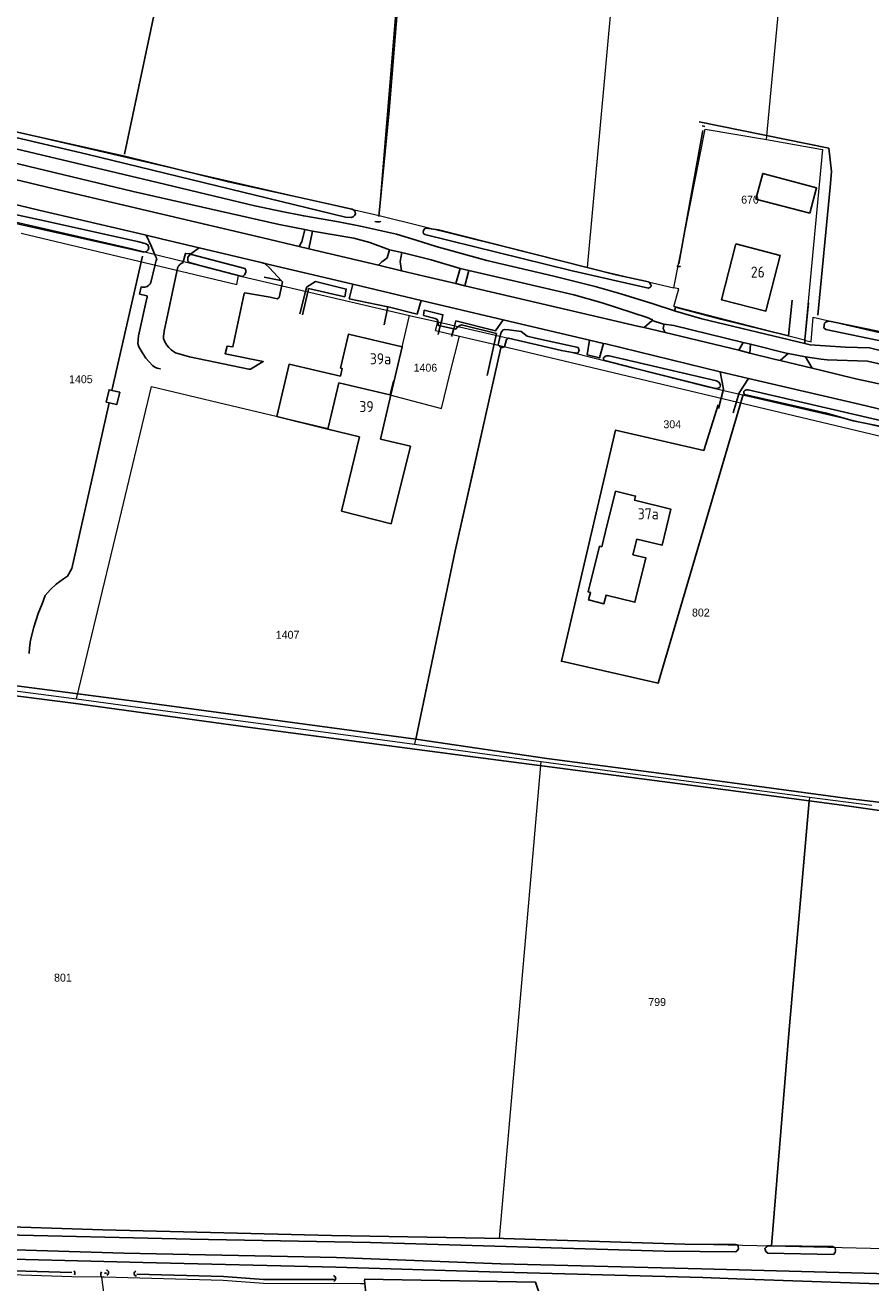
# Model space of a CAD drawing. Header units: metres. Extents: x 233829 to 239427, y 444283 to 448222.
# Tile 18 of 171: x 234756 to 234948, y 445181 to 445466. Entities that reach past the tile are written whole.
import ezdxf
from ezdxf.enums import TextEntityAlignment as Align

# ---------------------------------------------------------------- set-up
doc = ezdxf.new("R2010")
doc.units = ezdxf.units.M
doc.header["$MEASUREMENT"] = 0
for name, color, linetype in [('DAKRAND', 4, 'Continuous'), ('DAKRAND-BYG', 4, 'Continuous'), ('Goud-kadastrale grenzen', 13, 'Continuous'), ('HEG', 253, 'Continuous'), ('HEK', 253, 'Continuous'), ('HOOFDGEBOUW', 4, 'Continuous'), ('HOUTWAL', 253, 'Continuous'), ('HUISNUMMER', 253, 'Continuous'), ('INSTEEKSLOOT', 153, 'Continuous'), ('KANTVERH', 253, 'Continuous'), ('MIDSLTGREPPEL', 253, 'Continuous'), ('OVLIJNOBJ', 253, 'Continuous'), ('RASTER', 253, 'Continuous'), ('TUSSENMUUR', 253, 'Continuous')]:
    doc.layers.add(name, color=color, linetype=linetype)
doc.layers.add('G01 kadestrale perceelsgrens', color=73, linetype='Continuous', lineweight=0)
doc.layers.add('Z01 perceelnummer', color=73, linetype='Continuous', lineweight=13)
doc.styles.get("Standard").update_dxf_attribs({"font": 'iso.shx'})
doc.styles.add('Styledgn001', font='dgn001.shx')

# ---------------------------------------------------------------- blocks, each defined once
blk = doc.blocks.new('A$C1532452F')
at = {"layer": 'G01 kadestrale perceelsgrens'}
for p, q in [((234836.095, 445422.689), (234842.584, 445500)), ((234891.411, 445500), (234883.27, 445410.853)), ((234923.997, 445439.883), (234929.644, 445500)), ((234754.936, 445418.649), (234803.876, 445407.023)), ((234883.27, 445410.853), (234902.989, 445406.238)), ((234803.876, 445407.023), (234804.268, 445409.035)), ((234839.501, 445385.084), (234843.023, 445400.021)), ((234843.023, 445400.021), (234849.423, 445398.536)), ((234848.926, 445396.619), (234849.423, 445398.536)), ((234848.926, 445396.619), (234854.319, 445395.336)), ((234854.319, 445395.336), (234863.821, 445393.076)), ((234863.821, 445393.076), (234857.808, 445366.355)), ((234863.821, 445393.076), (234955.813, 445371.192)), ((234947.418, 445375.342), (234961.79, 445371.953)), ((234736.07, 445317.163), (234767.522, 445313.051)), ((234863.383, 445190.771), (234872.848, 445298.89)), ((234933.686, 445290.805), (234947.839, 445289.004)), ((235000, 445187.159), (234925.06, 445189.008))]:
    blk.add_line(p, q, dxfattribs=at)
at = {"layer": 'G01 kadestrale perceelsgrens', "flags": 128}
for points in [[(234498.266, 445481.988), (234510.844, 445478.91), (234538.891, 445472.281), (234561.012, 445467.052), (234607.363, 445456.414), (234646.137, 445446.617), (234667.656, 445441.492), (234695.566, 445435.246), (234719.805, 445429.23), (234734.84, 445425.523), (234779.995, 445415.182), (234795.781, 445411.215), (234804.268, 445409.035)], [(234659.441, 445465.076), (234724.323, 445449.674), (234723.47, 445445.582), (234748.852, 445438.976), (234749.652, 445442.59), (234790.682, 445433.069), (234836.095, 445422.689)], [(234902.989, 445406.238), (234910.039, 445442.23), (234923.997, 445439.883)], [(234923.997, 445439.883), (234936.637, 445437.589), (234932.606, 445394.407)], [(234836.095, 445422.689), (234864.139, 445415.74), (234883.27, 445410.853)], [(234804.268, 445409.035), (234805.043, 445408.836), (234843.023, 445400.021)], [(234932.606, 445394.407), (234902.928, 445402.006), (234904.063, 445406.008), (234902.989, 445406.238)], [(234932.606, 445394.407), (234934.117, 445394.045), (234934.517, 445399.62), (234971.672, 445391.034), (234997.753, 445384.947)], [(234849.423, 445398.536), (234865.449, 445394.816), (234877.465, 445392.043), (234879.938, 445391.57), (234893.664, 445388.145), (234910.396, 445383.914), (234947.418, 445375.342)], [(234838.553, 445382.021), (234850.266, 445378.92), (234852.179, 445386.711), (234854.319, 445395.336)], [(234824.557, 445374.377), (234826.999, 445384.741), (234838.553, 445382.021)], [(234839.501, 445385.084), (234839.287, 445385.136), (234838.553, 445382.021)], [(234767.522, 445313.051), (234776.856, 445352.025), (234784.485, 445383.907), (234799.726, 445380.267), (234824.557, 445374.377)], [(234857.808, 445366.355), (234853.379, 445346.672), (234844.167, 445302.783)], [(234767.522, 445313.051), (234779.141, 445311.532), (234827.932, 445304.974), (234844.167, 445302.783)], [(234844.167, 445302.783), (234860.64, 445300.56), (234872.848, 445298.89)], [(234872.848, 445298.89), (234887.907, 445296.829), (234932.132, 445291.003), (234933.686, 445290.805)], [(234933.686, 445290.805), (234929, 445237.246), (234925.06, 445189.008)], [(234773.166, 445181.977), (234766.424, 445182.08), (234745.693, 445182.727), (234702.787, 445184.214), (234671.204, 445185.103), (234661.668, 445185.416), (234610.085, 445186.511), (234567.453, 445187.835), (234510.369, 445189.132), (234461.278, 445190.405), (234422.918, 445191.511), (234392.94, 445192.471), (234385.992, 445192.444), (234341.104, 445193.951)], [(234863.383, 445190.771), (234825.348, 445191.43), (234773.473, 445192.707), (234726.895, 445194.246), (234685.422, 445195.711), (234663.918, 445195.943)], [(234925.06, 445189.008), (234905.438, 445189.492), (234864.355, 445190.754), (234863.383, 445190.771)], [(234773.166, 445181.977), (234782.496, 445110.313), (234792.148, 445036.738)], [(234832.786, 445180.466), (234831.871, 445180.482), (234809.876, 445180.564), (234800.776, 445181.228), (234773.807, 445181.967), (234773.166, 445181.977)]]:
    blk.add_lwpolyline(points, dxfattribs=at)
at = {"layer": 'Z01 perceelnummer', "linetype": 'Continuous', "lineweight": 13, "style": 'Styledgn001'}
for s, p in [('670', (234920.232, 445426.258)), ('1406', (234846.615, 445388.151)), ('1405', (234768.49, 445385.547)), ('304', (234902.595, 445375.331)), ('802', (234909.08, 445332.647)), ('1407', (234815.365, 445327.604)), ('801', (234764.417, 445249.882)), ('799', (234899.164, 445244.35))]:
    blk.add_text(s, height=1.8, dxfattribs=at).set_placement(p, align=Align.MIDDLE_CENTER)

msp = doc.modelspace()

# ---------------------------------------------------------------- linework, layer by layer
at = {"layer": 'DAKRAND'}
for p, q in [((234827.59, 445355.66), (234831.65, 445372.52)), ((234843.23, 445370.39), (234836.41, 445371.95)), ((234838.89, 445352.78), (234843.23, 445370.39))]:
    msp.add_line(p, q, dxfattribs=at)
for points in [[(234824.52, 445374.2), (234812.93, 445377.06), (234815.72, 445388.95), (234827.35, 445386.21)], [(234894.54, 445349.31), (234893.67, 445345.77), (234896.62, 445345.04), (234894.14, 445334.99), (234887.57, 445336.61), (234887.08, 445334.65), (234883.63, 445335.5), (234884.06, 445337.2), (234883.56, 445337.33), (234886.12, 445347.68), (234886.62, 445347.56), (234887.48, 445351.05)]]:
    msp.add_lwpolyline(points, dxfattribs=at)
at = {"layer": 'DAKRAND-BYG'}
msp.add_line((234774.9, 445380.18), (234774.25, 445380.33), dxfattribs=at)
for points in [[(234933.79, 445423.16), (234921.56, 445426.4), (234923.1, 445432.21), (234935.33, 445428.97), (234933.79, 445423.16)], [(234774.25, 445380.33), (234774.9, 445383.14), (234775.54, 445382.99)], [(234775.54, 445382.99), (234777.29, 445382.59), (234776.64, 445379.78), (234774.9, 445380.18)]]:
    msp.add_lwpolyline(points, dxfattribs=at)
at = {"layer": 'HEG'}
for p, q in [((234813.85, 445407.9), (234810.04, 445408.69)), ((234820.03, 445405.66), (234818.71, 445400.13)), ((234820.13, 445406.1), (234820.03, 445405.66)), ((234828.32, 445404.19), (234820.13, 445406.1)), ((234829.35, 445403.74), (234838.08, 445401.94)), ((234838.08, 445401.94), (234837.23, 445397.84)), ((234838.08, 445401.94), (234838.18, 445401.92)), ((234844.76, 445400.29), (234838.18, 445401.92)), ((234848.82, 445399.33), (234846.2, 445399.96)), ((234862.75, 445395.94), (234854.82, 445397.84)), ((234860.61, 445386.38), (234862.75, 445395.94))]:
    msp.add_line(p, q, dxfattribs=at)
for points in [[(234849.51, 445397.72), (234849.5, 445398.19), (234849.43, 445398.73), (234849.31, 445399.09), (234848.82, 445399.33)], [(234854.82, 445397.84), (234854.25, 445397.65), (234853.67, 445397.14), (234853.51, 445396.89)]]:
    msp.add_lwpolyline(points, dxfattribs=at)
at = {"layer": 'HEK'}
for p, q in [((234849.51, 445397.72), (234849.99, 445397.62)), ((234849.99, 445397.62), (234853.05, 445396.98)), ((234853.05, 445396.98), (234853.51, 445396.89))]:
    msp.add_line(p, q, dxfattribs=at)
msp.add_lwpolyline([(234734.32, 445499.54), (234751.93, 445492), (234787.94, 445481.62), (234778.38, 445436.59)], dxfattribs=at)
at = {"layer": 'HOOFDGEBOUW'}
for p, q in [((234838.77, 445381.97), (234836.41, 445371.95)), ((234831.65, 445372.52), (234824.52, 445374.2)), ((234838.89, 445352.78), (234827.59, 445355.66))]:
    msp.add_line(p, q, dxfattribs=at)
for points in [[(234917.01, 445416.2), (234927.05, 445413.63), (234923.82, 445400.98), (234913.77, 445403.54), (234917.01, 445416.2)], [(234827.35, 445386.21), (234827.76, 445387.97), (234827.37, 445388.07), (234829.19, 445395.79), (234841.35, 445392.92), (234838.77, 445381.97)], [(234887.48, 445351.05), (234889.74, 445360.16), (234894.28, 445359.04), (234894.05, 445358.12), (234902.3, 445356.08), (234900.27, 445347.89), (234894.54, 445349.31)]]:
    msp.add_lwpolyline(points, dxfattribs=at)
at = {"layer": 'HOUTWAL'}
msp.add_line((234782.46, 445413.44), (234775.54, 445382.99), dxfattribs=at)
msp.add_lwpolyline([(234774.9, 445380.18), (234772.69, 445370.45), (234766.41, 445342.67), (234765.49, 445340.91), (234764.52, 445340.28), (234762.89, 445339.1), (234761.61, 445337.84), (234760.4, 445336.48), (234759.7, 445334.64), (234758.83, 445332.44), (234757.82, 445329.35), (234757.08, 445326.35), (234756.85, 445324.65), (234756.77, 445323.38)], dxfattribs=at)
at = {"layer": 'INSTEEKSLOOT'}
for p, q in [((234781.3, 445416.75), (234783.07, 445416.33)), ((234782.77, 445414.36), (234780.81, 445414.79)), ((234942.18, 445288.84), (234933.61, 445289.96))]:
    msp.add_line(p, q, dxfattribs=at)
for points in [[(234829.75, 445422.19), (234828.53, 445422.27), (234799.32, 445429.39), (234769.87, 445436.53), (234751.17, 445440.93), (234750.92, 445441.09), (234750.82, 445441.34), (234750.85, 445442.01), (234751.13, 445442.2), (234751.42, 445442.15), (234778.36, 445436.11), (234801.96, 445430.28), (234816.43, 445427.11), (234830.02, 445424.13), (234830.6, 445423.7), (234830.75, 445423.02), (234830.55, 445422.65), (234830.22, 445422.39), (234829.75, 445422.19)], [(234781.3, 445416.75), (234759.17, 445421.71), (234749.64, 445423.73), (234748.84, 445423.27), (234748.7, 445422.38), (234749.12, 445421.95), (234749.65, 445421.73), (234780.81, 445414.79)], [(234883.27, 445410.85), (234849.55, 445419.43), (234846.77, 445419.81), (234846.5, 445419.7), (234846.31, 445419.48), (234846.2, 445419.28), (234846.12, 445418.87), (234846.2, 445418.56), (234846.46, 445418.38), (234879.62, 445410.16), (234897.23, 445406.2), (234897.76, 445406.5), (234897.81, 445406.79), (234897.71, 445406.97), (234897.49, 445407.29), (234897.32, 445407.52), (234897.18, 445407.65), (234889.87, 445409.18), (234883.27, 445410.85)], [(234783.07, 445416.33), (234783.67, 445416.03), (234783.89, 445415.39), (234783.77, 445414.86), (234783.39, 445414.5), (234782.77, 445414.36)], [(234805.04, 445408.84), (234795.78, 445411.22), (234792.82, 445412.08), (234792.75, 445412.44), (234792.75, 445413.22), (234793.19, 445413.77), (234793.55, 445413.79), (234805.67, 445410.65), (234805.89, 445410.29), (234805.9, 445409.88), (234805.78, 445409.46), (234805.58, 445409.19), (234805.27, 445408.9), (234805.04, 445408.84)], [(234863.73, 445392.67), (234863.14, 445393.31), (234863.64, 445395.66), (234863.87, 445396.28), (234864.22, 445396.72), (234864.61, 445396.83), (234865.64, 445396.77), (234868.35, 445396.33), (234869.71, 445395.34), (234871.55, 445394.87), (234881.25, 445392.72), (234881.51, 445392.04), (234881.18, 445391.46), (234879.94, 445391.57), (234877.46, 445392.04), (234865.45, 445394.82), (234865.03, 445394.53), (234864.54, 445392.88), (234863.73, 445392.67)], [(234952.48, 445395.76), (234938.23, 445398.68), (234937.83, 445398.61), (234937.36, 445398.46), (234937.13, 445398.29), (234936.98, 445397.16), (234937.41, 445396.82), (234956.7, 445392.84), (234982.48, 445386.62), (235000, 445382.47)], [(234912.88, 445383.43), (234912.31, 445383.47), (234912.11, 445383.48), (234893.66, 445388.15), (234887.21, 445389.79), (234887.01, 445390.05), (234887.04, 445390.36), (234887.19, 445390.56), (234887.45, 445390.75), (234887.73, 445390.85), (234888.26, 445390.85), (234912.62, 445385.2), (234913.12, 445384.89), (234913.55, 445384.29), (234913.41, 445383.7), (234912.88, 445383.43)], [(234956.45, 445373.54), (234943.61, 445376.1), (234937.58, 445377.85), (234918.98, 445382.08), (234918.85, 445382.39), (234918.85, 445382.73), (234919.04, 445382.95), (234919.22, 445383.1), (234919.5, 445383.15), (234919.77, 445383.14), (234948.84, 445376.44), (234959.47, 445373.83), (234961.55, 445373.34), (234961.92, 445372.79), (234961.57, 445372.49), (234961.09, 445372.57), (234960.14, 445372.8), (234956.45, 445373.54)], [(234933.61, 445289.96), (234910.72, 445292.95), (234856.25, 445300.12), (234806.38, 445306.69), (234766.77, 445312.09), (234714.49, 445318.78), (234670.55, 445324.45), (234621.68, 445330.6), (234572.63, 445337.01), (234516.96, 445344.6), (234468.88, 445351.73), (234416.71, 445359.63), (234370.93, 445365.9), (234364.83, 445366.76)], [(234529.48, 445345.45), (234558.95, 445341.06), (234600.32, 445335.41), (234644.47, 445329.87), (234694.86, 445323.61), (234737.57, 445318.16), (234782.89, 445312.23), (234844.41, 445303.94)], [(234844.41, 445303.94), (234874.17, 445299.59), (234913.38, 445294.4), (234942.44, 445290.51)], [(235000, 445281.19), (234958.03, 445286.59), (234942.18, 445288.84)], [(234942.44, 445290.51), (234981.1, 445285.86), (235000, 445283.53)], [(234685.42, 445195.71), (234663.05, 445196.15), (234662.41, 445196.12), (234662.07, 445196.03), (234661.89, 445195.87), (234661.68, 445195.56), (234661.55, 445195.18), (234661.51, 445194.72), (234661.93, 445194.3), (234665.85, 445194.21), (234699.11, 445193.09), (234748, 445191.63), (234793.37, 445190.62), (234834.14, 445189.85)], [(234685.42, 445195.71), (234726.89, 445194.25), (234773.47, 445192.71), (234825.35, 445191.43)], [(234825.35, 445191.43), (234864.36, 445190.75), (234905.44, 445189.49), (234916.87, 445189.4), (234917.38, 445189.29), (234917.52, 445189.03), (234917.58, 445188.43), (234917.31, 445187.95), (234916.91, 445187.73), (234900.75, 445187.86), (234834.14, 445189.85)], [(234925.07, 445189.09), (234924.23, 445189.11), (234923.9, 445188.81), (234923.57, 445188.48), (234923.79, 445187.82), (234924.28, 445187.4), (234939.13, 445187.15), (234939.5, 445187.55), (234939.64, 445188.03), (234939.56, 445188.58), (234939.31, 445188.78), (234938.95, 445188.93), (234925.07, 445189.09)], [(234774.37, 445182.45), (234774.54, 445182.54), (234774.67, 445182.68), (234774.75, 445182.86), (234774.77, 445183.05), (234774.73, 445183.24), (234774.63, 445183.41), (234774.48, 445183.53), (234774.3, 445183.6)], [(234781.1, 445182.26), (234780.91, 445182.29), (234780.75, 445182.39), (234780.63, 445182.54), (234780.57, 445182.73), (234780.58, 445182.92), (234780.66, 445183.1), (234780.8, 445183.23), (234780.98, 445183.31)], [(234825.83, 445181), (234826.01, 445181.12), (234826.16, 445181.29), (234826.24, 445181.5), (234826.27, 445181.72), (234826.22, 445181.93), (234826.11, 445182.13), (234825.95, 445182.28), (234825.76, 445182.39)]]:
    msp.add_lwpolyline(points, dxfattribs=at)
at = {"layer": 'KANTVERH'}
for p, q in [((234819.24, 445419.47), (234821.02, 445419.13)), ((234783.26, 445418.21), (234781.74, 445418.57)), ((234783.26, 445418.21), (234784.42, 445415.77)), ((234786.69, 445417.37), (234783.26, 445418.21)), ((234786.69, 445417.37), (234795.34, 445415.33)), ((234784.42, 445415.77), (234785.35, 445413.61)), ((234785.35, 445413.61), (234785.68, 445412.82)), ((234820.19, 445415.1), (234818, 445415.62)), ((234838.46, 445414.85), (234841.29, 445414.24)), ((234785.6, 445412.47), (234785.68, 445412.82)), ((234810.17, 445411.81), (234809.38, 445412)), ((234830.16, 445407.06), (234810.17, 445411.81)), ((234841.18, 445410.14), (234835.96, 445411.38)), ((234854.53, 445410.65), (234856.48, 445410.22)), ((234819.5, 445405.77), (234818.12, 445400.37)), ((234819.62, 445406.25), (234819.5, 445405.77)), ((234829.35, 445403.74), (234830.16, 445407.06)), ((234845.64, 445403.39), (234830.16, 445407.06)), ((234855.54, 445406.73), (234853.53, 445407.21)), ((234844.76, 445400.29), (234845.64, 445403.39)), ((234864.27, 445399.01), (234845.64, 445403.39)), ((234849.99, 445397.62), (234850.31, 445398.96)), ((234883.83, 445394.41), (234864.27, 445399.01)), ((234849.53, 445395.69), (234849.99, 445397.62)), ((234853.05, 445396.98), (234852.56, 445395.21)), ((234853.39, 445398.2), (234853.05, 445396.98)), ((234894.71, 445397.6), (234896.2, 445397.24)), ((234896.2, 445397.24), (234898.02, 445398.82)), ((234896.2, 445397.24), (234900.95, 445396.1)), ((234900.95, 445396.1), (234917.67, 445392.11)), ((234887.02, 445393.66), (234883.83, 445394.41)), ((234887.52, 445393.54), (234887.02, 445393.66)), ((234887.52, 445393.54), (234913.45, 445387.25)), ((234917.67, 445392.11), (234918.69, 445393.87)), ((234918.69, 445393.87), (234920.34, 445393.46)), ((234920.2, 445391.47), (234920.34, 445393.46)), ((234920.2, 445391.47), (234917.67, 445392.11)), ((234927.06, 445389.78), (234928.91, 445391.35)), ((234928.91, 445391.35), (234932.83, 445390.6)), ((234932.83, 445390.6), (234936.33, 445390.07)), ((234932.83, 445390.6), (234934.32, 445388.07)), ((234934.32, 445388.07), (234927.06, 445389.78)), ((234936.51, 445387.55), (234934.32, 445388.07)), ((234936.51, 445387.55), (234944.25, 445385.65)), ((234913.45, 445387.25), (234919.9, 445385.72)), ((234919.9, 445385.72), (234945.3, 445379.81)), ((234945.3, 445379.81), (234962.05, 445375.8))]:
    msp.add_line(p, q, dxfattribs=at)
for points in [[(234748.93, 445446.16), (234747.39, 445440.13), (234747.49, 445439.38), (234752.18, 445438.18), (234785.86, 445430.16), (234807.93, 445424.84), (234814.04, 445423.53), (234819.04, 445422.56), (234826.88, 445421.23), (234831.88, 445420.24), (234840.07, 445418.4), (234844.55, 445417.05), (234849.08, 445415.63), (234860.54, 445412.46), (234875.71, 445408.87), (234885.1, 445406.59), (234890.92, 445404.93), (234898.23, 445402.63), (234903.07, 445401.08)], [(234673.67, 445444.43), (234709.07, 445435.85), (234758.96, 445423.9), (234781.74, 445418.57)], [(234762.16, 445428.8), (234748.14, 445432.14), (234739.67, 445434.15), (234720.12, 445438.8)], [(234750.46, 445435.28), (234780.38, 445428.11), (234813.49, 445420.59), (234819.24, 445419.47), (234818.57, 445416.71), (234818.41, 445416.44), (234818, 445415.62)], [(234818, 445415.62), (234809.74, 445417.57), (234762.16, 445428.8)], [(234835.96, 445411.38), (234820.19, 445415.1), (234821.02, 445419.13), (234830.36, 445417.49), (234833.99, 445416.51), (234838.46, 445414.85), (234837.91, 445413.03), (234837.55, 445412.77), (234837.28, 445412.57), (234836.76, 445412.16), (234835.96, 445411.38)], [(234811.41, 445404.14), (234805.64, 445405.14), (234805.52, 445404.97), (234802.93, 445392.87), (234801.65, 445393.02), (234801.21, 445391.32), (234809.84, 445389.53), (234806.93, 445387.81), (234806.56, 445387.86), (234793.12, 445390.64), (234789.91, 445391.56), (234789.26, 445391.97), (234789, 445392.22), (234788.46, 445392.7), (234787.96, 445393.25), (234787.44, 445394.16), (234787.23, 445394.8), (234787.25, 445395.34), (234787.29, 445395.84), (234787.35, 445396.27), (234787.35, 445396.43), (234790.51, 445411.01), (234790.71, 445411.28), (234790.95, 445411.55), (234791.36, 445411.87), (234791.67, 445412.04), (234791.65, 445412.17), (234792.19, 445414.07), (234793.41, 445413.95), (234795.34, 445415.33), (234809.38, 445412)], [(234841.18, 445410.14), (234840.9, 445412.25), (234841.09, 445413.44), (234841.29, 445414.24), (234847.9, 445412.63), (234854.53, 445410.65), (234853.53, 445407.21), (234847.61, 445408.62), (234841.18, 445410.14)], [(234785.6, 445412.47), (234785.3, 445411.55), (234784.38, 445407.5), (234784.2, 445407.17), (234783.91, 445406.9), (234783.51, 445406.53), (234783.02, 445406.39), (234782.49, 445406.38), (234782.19, 445406.48), (234781.8, 445404.86), (234783.49, 445404.43), (234783.55, 445404.25), (234783.52, 445404.03), (234783.48, 445403.9), (234781.55, 445395.4), (234781.42, 445393.63), (234781.66, 445392.88), (234782.05, 445392.12), (234782.52, 445391.37), (234783.25, 445390.33), (234783.98, 445389.45), (234784.75, 445388.69), (234785.27, 445388.24), (234785.77, 445388.02), (234786.45, 445387.91), (234786.56, 445387.9)], [(234813.98, 445407.86), (234811.24, 445410.82), (234810.17, 445411.81)], [(234814.06, 445406.89), (234814.21, 445407.61), (234813.98, 445407.86)], [(234828.32, 445404.19), (234828.67, 445405.98), (234821.66, 445407.69), (234819.66, 445406.41), (234819.62, 445406.25)], [(234894.71, 445397.6), (234855.54, 445406.73), (234856.48, 445410.22), (234865.29, 445408.15), (234880.29, 445404.65), (234886.68, 445402.85), (234896.91, 445399.51)], [(234811.41, 445404.14), (234812.98, 445403.8), (234813.46, 445404.08), (234814.06, 445406.89)], [(234903.07, 445401.08), (234903.36, 445401.88), (234913.58, 445399.15), (234928.95, 445395.35), (234929.76, 445403.49)], [(234933.52, 445402.82), (234932.75, 445395.23), (234932.63, 445394.62), (234932.65, 445394.2), (234932.64, 445393.67), (234933.89, 445393.37), (234937.27, 445393.12), (234941.91, 445392.84), (234947.29, 445392.66)], [(234850.31, 445398.96), (234850.59, 445400.16), (234846.34, 445401.18), (234846.2, 445399.96)], [(234864.27, 445399.01), (234862.54, 445396.54), (234853.55, 445398.78), (234853.39, 445398.2)], [(234896.91, 445399.51), (234898.1, 445399.01), (234898.02, 445398.82)], [(234903.07, 445401.08), (234903.35, 445400.99), (234909.3, 445399.23), (234932.64, 445393.67)], [(234898.02, 445398.82), (234900.63, 445398.05), (234900.75, 445398.03)], [(234900.75, 445398.03), (234900.54, 445397.02), (234900.95, 445396.1)], [(234900.75, 445398.03), (234902.93, 445397.69), (234918.69, 445393.87)], [(234887.02, 445393.66), (234886.06, 445390.36), (234883.32, 445391.04), (234883.83, 445394.41)], [(234920.34, 445393.46), (234928.7, 445391.39), (234928.91, 445391.35)], [(234927.06, 445389.78), (234926.02, 445390.02), (234920.2, 445391.47)], [(235000, 445380.2), (234977.27, 445385.57), (234962.22, 445389.28), (234956.93, 445390.45), (234953.59, 445391.28), (234950.93, 445391.75), (234947.29, 445392.66)], [(234946.9, 445389.6), (234937.73, 445389.92), (234936.33, 445390.07)], [(234946.9, 445389.6), (234949.89, 445388.92), (234955.59, 445387.69), (234982, 445381.14), (234981.09, 445377.19)], [(234913.45, 445387.25), (234914.23, 445383.29), (234913.11, 445378.88)], [(234916.39, 445377.9), (234917.77, 445382.43), (234919.9, 445385.72)], [(234981.09, 445377.19), (234965.1, 445380.87), (234952.3, 445383.93), (234944.25, 445385.65)], [(234345.14, 445206.02), (234343.8, 445204.51), (234343.54, 445203.6), (234343.63, 445202.43), (234344.2, 445201.56), (234345.45, 445201.28), (234347.02, 445201.09), (234367.13, 445199.76), (234400.66, 445198.53), (234429.44, 445197.45), (234461.34, 445196.52), (234493.5, 445195.97), (234526.02, 445194.81), (234568.02, 445193.81), (234609.23, 445192.6), (234653.23, 445191.81), (234695.69, 445189.91), (234736.13, 445188.71), (234778.23, 445187.41), (234826.47, 445186.41)], [(234826.28, 445184.22), (234782.55, 445185.27), (234741.15, 445186.33), (234688.35, 445187.9), (234637.35, 445189.73), (234586.88, 445190.84), (234533.44, 445191.87), (234478.25, 445193.64), (234428.47, 445195.03), (234374.7, 445196.72), (234344.54, 445198.28), (234342.76, 445198.28), (234342, 445198.06), (234341.63, 445197.87), (234340.91, 445197.6), (234340.15, 445197.27), (234339.61, 445197), (234338.93, 445196.61), (234338.31, 445196.22), (234337.95, 445196.01), (234337.34, 445195.52), (234336.64, 445195.08), (234336.54, 445194.91), (234335.94, 445194.52)], [(234826.47, 445186.41), (234863.7, 445184.97), (234909.21, 445183.88), (234957.45, 445182.56), (234959.34, 445183.09), (234960.38, 445184.07), (234961.11, 445185.51), (234961.22, 445186.54), (234961.13, 445187.41), (234960.93, 445187.93), (234960.69, 445188.48), (234960.4, 445189)], [(234826.28, 445184.22), (234861.18, 445183.22), (234909.52, 445181.91), (234919.1, 445181.56)], [(234919.1, 445181.56), (234958.05, 445180.16), (234998.26, 445178.93)]]:
    msp.add_lwpolyline(points, dxfattribs=at)
at = {"layer": 'MIDSLTGREPPEL'}
for p, q in [((234838.4, 445446.43), (234836.04, 445422.46)), ((234904.11, 445411.72), (234909.5, 445441.91)), ((234773.83, 445182.89), (234774.33, 445182.87)), ((234781.19, 445182.68), (234800.8, 445182.15)), ((234800.8, 445182.15), (234809.88, 445181.48)), ((234809.88, 445181.48), (234825.93, 445181.42))]:
    msp.add_line(p, q, dxfattribs=at)
for points in [[(234844.63, 445524.32), (234841.34, 445482.84), (234838.4, 445446.43)], [(234909.35, 445442.97), (234909.68, 445442.9), (234909.99, 445442.82)], [(234835.18, 445421.33), (234835.55, 445421.2), (234836.16, 445421.2), (234836.42, 445421.31), (234836.49, 445421.4)], [(234903.62, 445411.22), (234904.05, 445411.09), (234904.29, 445411.1), (234904.48, 445411.2)], [(234863.73, 445392.67), (234853.38, 445346.67), (234844.41, 445303.94)], [(234933.61, 445289.96), (234929, 445237.25), (234925.07, 445189.09)], [(234671.23, 445186.02), (234702.69, 445185.14), (234745.45, 445183.66), (234766.45, 445183)], [(234766.98, 445183.41), (234767.13, 445183.05), (234767.15, 445182.73), (234767.07, 445182.49)], [(234773.14, 445183.21), (234772.99, 445182.8), (234773, 445182.4), (234773.07, 445182.13)]]:
    msp.add_lwpolyline(points, dxfattribs=at)
at = {"layer": 'OVLIJNOBJ'}
msp.add_line((234833.11, 445178.24), (234832.81, 445181.3), dxfattribs=at)
msp.add_lwpolyline([(234832.7, 445181.55), (234871.59, 445180.84), (234881.03, 445153.09)], dxfattribs=at)
at = {"layer": 'RASTER'}
for points in [[(234935.58, 445400.05), (234938.44, 445429.09), (234938.67, 445432.65), (234938.08, 445437.9), (234908.67, 445443.87)], [(234918.64, 445382.06), (234899.39, 445316.63), (234877.47, 445321.59), (234889.71, 445373.98), (234909.79, 445369.4), (234913.01, 445379.72)]]:
    msp.add_lwpolyline(points, dxfattribs=at)
at = {"layer": 'TUSSENMUUR'}
for p, q in [((234825.34, 445377.68), (234827, 445384.74)), ((234827, 445384.74), (234838.55, 445382.02)), ((234838.55, 445382.02), (234838.77, 445381.97)), ((234824.52, 445374.2), (234825.34, 445377.68))]:
    msp.add_line(p, q, dxfattribs=at)

# ---------------------------------------------------------------- block references
at = {"layer": 'Goud-kadastrale grenzen', "linetype": 'Continuous'}
msp.add_blockref('A$C1532452F', (0, 0), dxfattribs=at)

# ---------------------------------------------------------------- texts
at = {"layer": 'HUISNUMMER'}
for s, p in [('26', (234920.41, 445408.59)), ('39a', (234834.02, 445388.93)), ('39', (234831.64, 445378.09)), ('37a', (234894.78, 445353.78))]:
    msp.add_text(s, height=2.5, dxfattribs=at).set_placement(p)

doc.saveas('drawing.dxf')
